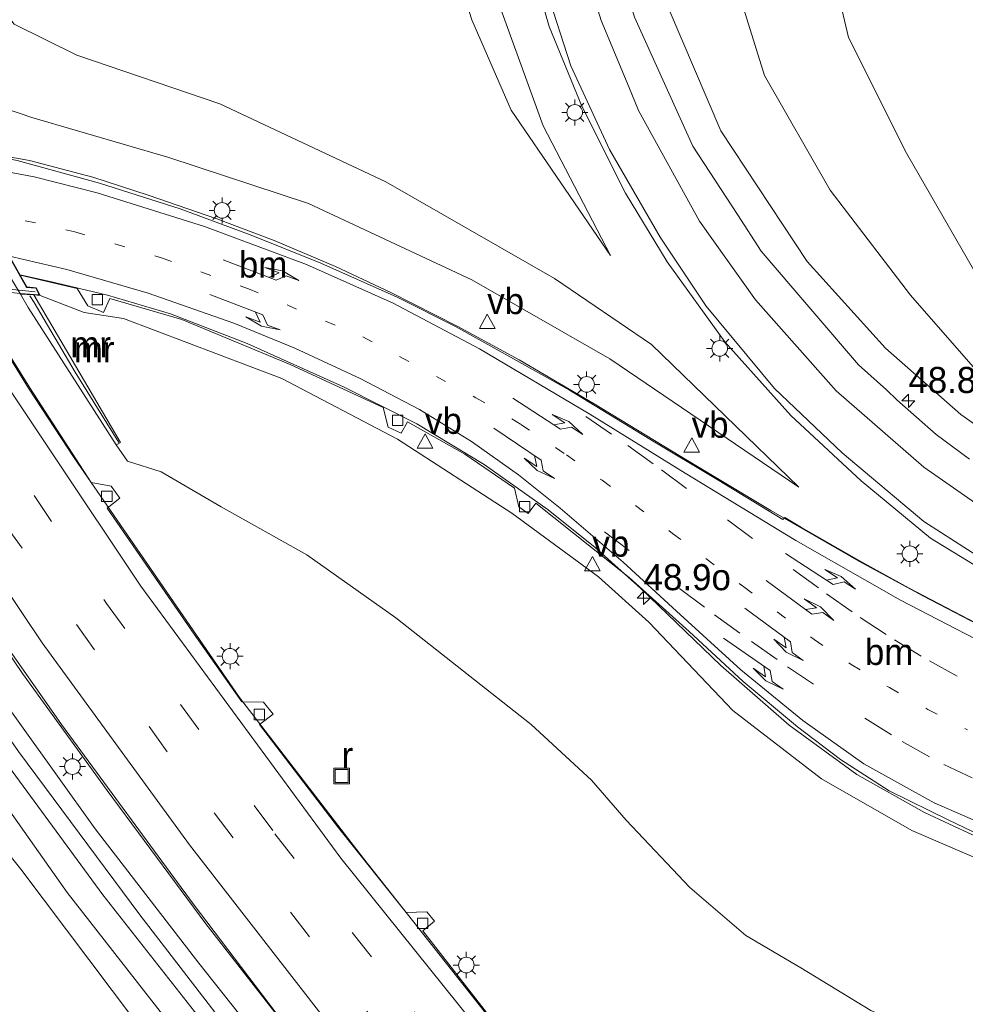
# Model space of a CAD drawing. Header units: millimetres. Extents: x 82463 to 85160, y 450000 to 452470.
# Tile 44 of 98: x 83726 to 83817, y 450859 to 450954. Entities that reach past the tile are written whole.
import ezdxf
from ezdxf.enums import TextEntityAlignment as Align

# ---------------------------------------------------------------- set-up
doc = ezdxf.new("R2010")
doc.units = ezdxf.units.MM
doc.linetypes.add('13strp', pattern=[4, 1, -3])
doc.linetypes.add('39strp', pattern=[12, 3, -9])
for name, color, linetype, lineweight in [('af-b1-rasterhekwerk', 8, 'hekwerk', 18), ('af-b5-muur', 8, 'muur', 18), ('af-bs-muur', 8, 'muur', 18), ('as-bs-kilometr', 13, 'Continuous', 18), ('bp-b5-boom', 93, 'Continuous', 18), ('gr-bs-geleiderail', 213, 'geleiderail', 18), ('gw-bs-kruinlijn', 93, 'Continuous', 18), ('gw-bs-teenlijn', 93, 'Continuous', 18), ('kw-b6-viaduct', 173, 'Continuous', 18), ('mk-bs-13streep 0.45', 8, '13strp', 18), ('mk-bs-39streep 0.15', 8, '39strp', 18), ('mk-bs-pijlli750', 8, 'Continuous', 18), ('mk-bs-pijlre750', 8, 'Continuous', 18), ('mk-bs-streep 0.15', 8, 'Continuous', 18), ('og-bs-maaiveld', 253, 'Continuous', 18), ('og-bs-terreinafscheiding', 253, 'Continuous', 18), ('wh-bs-kolk', 8, 'Continuous', 18), ('wh-bs-put', 8, 'Continuous', 18), ('wm-bs-lichtmast', 8, 'Continuous', 18), ('wm-bs-verkeersbord', 8, 'Continuous', 18)]:
    doc.layers.add(name, color=color, linetype=linetype, lineweight=lineweight)
doc.styles.add('rtw_iso', font='iso-rtw.shx')
doc.linetypes.add('geleiderail', pattern='A,2,-1,[175,RTW.shx,S=0.5,R=0,X=0,Y=0],-1', length=4)
doc.linetypes.add('hekwerk', pattern='A,7,-1.5,[1,RTW.shx,S=0.75,R=0,X=0,Y=0],-1.5', length=10)
doc.linetypes.add('muur', pattern='A,8,-1,[6,RTW.shx,S=0.75,R=90,X=0,Y=0],-1', length=10)

# ---------------------------------------------------------------- blocks, each defined once
blk = doc.blocks.new('verkeersbord')
for p, q in [((0, 0.75), (-0.75, -0.625)), ((0.75, -0.625), (0, 0.75)), ((-0.75, -0.625), (0.75, -0.625))]:
    blk.add_line(p, q)
blk = doc.blocks.new('dtbattr')
at = {"style": 'rtw_iso'}
blk.add_attdef('TAG', (0.591, 0.868), '', height=2.5, dxfattribs=at)
blk = doc.blocks.new('kolk')
blk.add_lwpolyline([(-0.5, -0.5), (0.5, -0.5), (0.5, 0.5), (-0.5, 0.5)], close=True)
blk = doc.blocks.new('put')
for p, q in [((0.75, 0.75), (-0.75, 0.75)), ((-0.75, 0.75), (-0.75, -0.75)), ((0.75, -0.75), (0.75, 0.75)), ((-0.75, -0.75), (0.75, -0.75))]:
    blk.add_line(p, q)
blk.add_lwpolyline([(-0.625, 0.625), (0.625, 0.625), (0.625, -0.625), (-0.625, -0.625)], close=True)
blk = doc.blocks.new('dtbattr-r')
at = {"style": 'rtw_iso'}
blk.add_attdef('TAG', text='', height=2.5, dxfattribs=at).set_placement((0, 0), align=Align.MIDDLE_CENTER)
blk = doc.blocks.new('pijll')
for p, q in [((5.7, 1.05, 0.1), (4, 0.75, 0.1)), ((7.5, 0.75, 0.1), (5.7, 1.05, 0.1)), ((0, 0, 0.1), (5.45, 0, 0.1)), ((4, 0.75, 0.1), (5.45, 0.75, 0.1)), ((5.45, 0.75, 0.1), (4.7, 0, 0.1)), ((6.2, 0.75, 0.1), (5.45, 0, 0.1)), ((7.5, 0.75, 0.1), (6.2, 0.75, 0.1))]:
    blk.add_line(p, q)
blk = doc.blocks.new('pijlr')
for p, q in [((0, 0, 0.1), (5.45, 0, 0.1)), ((5.45, -0.75, 0.1), (4.7, 0, 0.1)), ((6.2, -0.75, 0.1), (5.45, 0, 0.1)), ((4, -0.75, 0.1), (5.45, -0.75, 0.1)), ((5.7, -1.05, 0.1), (4, -0.75, 0.1)), ((7.5, -0.75, 0.1), (5.7, -1.05, 0.1)), ((7.5, -0.75, 0.1), (6.2, -0.75, 0.1))]:
    blk.add_line(p, q)
blk = doc.blocks.new('dtbattr-l')
at = {"style": 'rtw_iso'}
blk.add_attdef('TAG', (0, 0), '', height=2.5, dxfattribs=at)
blk = doc.blocks.new('lantaarnpaal')
for p, q in [((0, 0.75), (0, 1.25)), ((-0.75, 0), (-1.25, 0)), ((-0.884, 0.884), (-0.53, 0.53)), ((0.53, 0.53), (0.884, 0.884)), ((0.75, 0), (1.25, 0)), ((-0.53, -0.53), (-0.884, -0.884)), ((0, -0.75), (0, -1.25)), ((0.53, -0.53), (0.884, -0.884))]:
    blk.add_line(p, q)
blk.add_circle((0, 0), 0.75)
blk = doc.blocks.new('hecto')
for p, q in [((0, 0.625), (-0.625, 0)), ((0, -0.625), (0, 0.625)), ((-0.625, 0), (0.625, 0)), ((0.625, 0), (0, -0.625))]:
    blk.add_line(p, q)

msp = doc.modelspace()

# ---------------------------------------------------------------- linework, layer by layer
at = {"layer": 'af-b1-rasterhekwerk'}
msp.add_polyline3d([(83727.733, 450927.81, 5.388), (83717.828, 450928.817, 5.512), (83707.172, 450930.02, 5.719), (83699.009, 450930.923, 5.953)], dxfattribs=at)
at = {"layer": 'af-b5-muur'}
msp.add_polyline3d([(83735.916, 450913.352, -0.67), (83735.518, 450913.128, -0.739), (83727.083, 450926.298, -0.656), (83726.319, 450927.586, -0.656), (83727.625, 450927.509, 5.334)], close=True, dxfattribs=at)
at = {"layer": 'af-bs-muur'}
msp.add_polyline3d([(83727.229, 450927.41, 5.356), (83727.635, 450926.792, 5.328), (83731.571, 450920.087, 2.728), (83735.747, 450913.353, 0.187)], dxfattribs=at)
at = {"layer": 'bp-b5-boom'}
msp.add_polyline3d([(83701.105, 450902.649, -0.204), (83707.347, 450896.087, -0.813), (83726.351, 450872.425, -0.928), (83750.385, 450840.503, -1.509), (83771.271, 450813.468, -2.344), (83789.868, 450787.524, -2.893), (83800.855, 450770.421, -3.179), (83789.901, 450780.777, -3.179), (83775.135, 450795.474, -3.192), (83760.073, 450812.639, -3.308), (83746.274, 450828.595, -3.368), (83729.896, 450848.406, -3.372), (83713.117, 450869.863, -3.266), (83698.719, 450889.997, -3.215), (83693.879, 450896.451, -3.206), (83690.923, 450898.638, -3.169), (83687.87, 450898.88, -3.349), (83685.391, 450898.77, -3.571), (83675.789, 450904.14, 0.229), (83680.772, 450906.776, 0.049), (83688.066, 450907.854, -0.144), (83695.481, 450905.999, -0.121)], close=True, dxfattribs=at)
at = {"layer": 'gr-bs-geleiderail'}
for points in [[(83830.718, 450785.29, -1.394), (83823.771, 450793.999, -1.38), (83813.775, 450806.625, -1.329), (83787.914, 450837.835, -0.919), (83771.876, 450857.441, -0.619), (83759.198, 450873.453, -0.481), (83747.336, 450888.91, -0.297), (83731.474, 450911.888, -0.172), (83727.088, 450918.558, -0.156), (83719.496, 450930.899, -0.017), (83707.589, 450952.3, 0.096), (83701.516, 450964.592, 0.116), (83698.167, 450972.21, 0.122), (83693.677, 450982.783, 0.131), (83688.619, 450996.306, 0.164), (83682.035, 451017.099, 0.179), (83677.028, 451037.329, 0.274), (83674.067, 451053.05, 0.325), (83671.785, 451068.085, 0.359), (83670.922, 451075.931, 0.331), (83670.511, 451081.751, 0.376)], [(83818.933, 450774.488, -1.868), (83814.584, 450780.057, -1.744), (83801.356, 450796.463, -1.302), (83787.631, 450813.3, -1.09), (83770.022, 450834.441, -0.375), (83754.415, 450853.96, 0.04), (83744.099, 450867.185, 0.243), (83734.649, 450879.972, 0.58), (83726.518, 450891.209, 0.626), (83716.869, 450905.433, 0.704), (83710.443, 450914.671, 0.644), (83707.337, 450919.56, 0.631), (83702.695, 450927.392, 0.624), (83688.654, 450953.657, 0.706), (83683.023, 450965.054, 0.706), (83676.923, 450979.927, 0.706), (83673.022, 450990.984, 0.706), (83668.866, 451003.446, 0.715), (83666.49, 451011.705, 0.725), (83663.279, 451022.649, 0.748), (83657.982, 451050.801, 0.982), (83656.336, 451061.956, 1.077), (83655.16, 451071.808, 1.097), (83654.378, 451079.092, 1.184)], [(83840.547, 450887.509, 0.77), (83836.296, 450888.479, 1.552), (83831.372, 450890.049, 1.694), (83826.739, 450891.766, 1.85), (83818.947, 450895.453, 2.241), (83812.819, 450898.651, 2.553), (83806.683, 450901.967, 2.999), (83798.262, 450906.833, 3.49), (83789.642, 450912.015, 3.987), (83781.309, 450917.052, 4.465), (83774.12, 450921.3, 4.763), (83768.245, 450924.496, 5.02), (83761.838, 450927.736, 5.292), (83756.536, 450930.242, 5.48), (83750.637, 450932.745, 5.691), (83745.163, 450934.823, 5.861), (83738.579, 450937.069, 6.059), (83733.253, 450938.792, 6.238), (83727.201, 450940.399, 6.431), (83723.038, 450941.149, 6.629), (83719.412, 450941.67, 6.801)], [(83726.292, 450929.441, 6), (83729.194, 450928.794, 5.866), (83734.675, 450927.49, 5.599), (83740.7, 450925.69, 5.328), (83748.054, 450922.845, 5.163), (83757.303, 450918.68, 4.772), (83764.339, 450915.131, 4.492), (83770.795, 450911.248, 4.175), (83776.901, 450906.893, 3.955), (83781.404, 450903.299, 3.757), (83785.811, 450899.363, 3.624), (83793.455, 450891.96, 3.385), (83800.007, 450886.243, 3.233), (83806.515, 450881.517, 3.072), (83812.997, 450877.859, 2.921), (83819.974, 450874.592, 2.728), (83823.69, 450872.933, 2.645), (83828.629, 450871.016, 2.282), (83835.01, 450869.088, 1.924), (83839.075, 450868.013, 1.487)]]:
    msp.add_polyline3d(points, dxfattribs=at)
at = {"layer": 'gw-bs-kruinlijn'}
for points in [[(83850.813, 451083.506, 2.9), (83850.227, 451081.853, 3.007), (83849.156, 451078.836, 2.885), (83827.405, 451063.791, 3.074), (83816.136, 451055.775, 3.254), (83808.199, 451048.759, 3.439), (83800.203, 451040.215, 3.452), (83794.068, 451031.374, 3.572), (83789.195, 451021.816, 3.577), (83784.977, 451009.471, 3.531), (83783.055, 450998.812, 3.522), (83782.163, 450985.594, 3.466), (83783.452, 450971.881, 3.185), (83786.012, 450961.012, 2.996), (83788.406, 450955.064, 2.701), (83793.454, 450943.235, 2.433), (83801.728, 450930.719, 2.055), (83809.255, 450922.39, 1.742), (83816.479, 450916.052, 1.363), (83828.061, 450907.87, 0.889), (83840.998, 450902.389, 0.275)], [(83816.954, 451028.365, -0.089), (83808.023, 451013.226, 0.045), (83803.092, 450996.448, 0.031), (83801.457, 450980.947, 0.109), (83802.598, 450965.398, 0.132), (83805.692, 450952.186, 0.137), (83811.266, 450941.096, 0.137), (83818.293, 450928.879, 0.105)], [(83800.94, 450909.082, 2.549), (83782.818, 450921.368, 3.614), (83769.601, 450928.944, 4.213), (83753.94, 450936.271, 4.808), (83740.556, 450940.707, 5.246), (83727.41, 450944.516, 5.523), (83722.234, 450946.279, 5.85), (83719.08, 450949.459, 6.039), (83713.362, 450959.924, 5.993), (83707.049, 450973.755, 6.081), (83706.111, 450978.84, 5.878), (83707.187, 450981.837, 5.744), (83710.783, 450985.84, 5.546), (83735.638, 451005.132, 4.968)], [(83769.919, 450964.801, 3.845), (83771.187, 450958.22, 3.747), (83776.431, 450943.734, 3.54), (83782.89, 450931.286, 3.042)], [(83857.962, 450864.611, 0.991), (83850.846, 450864.64, 1.17), (83843.247, 450865.451, 1.317), (83834.862, 450867.062, 1.598), (83829.678, 450868.442, 1.699), (83819.564, 450872.787, 1.88), (83811.764, 450876.157, 2), (83803.121, 450881.083, 2.383), (83794.625, 450887.637, 2.544), (83786.577, 450896.136, 2.479), (83781.754, 450900.473, 3.111), (83773.427, 450906.58, 3.429), (83762.477, 450913.691, 3.909), (83751.379, 450919.488, 4.421), (83736.203, 450925.25, 4.928), (83732.432, 450925.828, 4.956), (83728.224, 450927.447, 5.218)], [(83704.18, 450918.236, 0.948), (83710.124, 450907.419, 1.078), (83716.978, 450896.835, 1.055), (83726.135, 450883.714, 0.948), (83737.789, 450868.053, 0.672), (83751.511, 450850.212, 0.321), (83767.074, 450830.645, -0.223), (83778.472, 450815.866, -0.582), (83788.485, 450805.089, -0.804), (83799.042, 450792.682, -1.025), (83810.868, 450778.308, -1.376), (83815.701, 450771.525, -1.551)], [(83814.392, 450770.325, -1.637), (83807.154, 450779.847, -1.44), (83795.791, 450793.657, -1.062), (83786.39, 450804.72, -0.864), (83780.725, 450810.704, -0.808), (83768.88, 450826.285, -0.393), (83748.632, 450851.633, 0.201), (83734.229, 450869.98, 0.621), (83722.084, 450886.495, 0.787), (83708.726, 450906.669, 1.064), (83702.678, 450917.482, 0.948)]]:
    msp.add_polyline3d(points, dxfattribs=at)
at = {"layer": 'gw-bs-teenlijn'}
for points in [[(83840.998, 450902.389, 0.275), (83829.503, 450910.204, 0.201), (83819.225, 450918.839, 0.151), (83811.639, 450927.493, 0.201), (83803.938, 450937.543, 0.238), (83797.657, 450948.555, 0.317), (83793.348, 450962.421, 0.418), (83790.307, 450975.43, 0.547), (83790.492, 450989.839, 0.598), (83792.904, 451004.127, 0.653), (83798.477, 451018.751, 0.695), (83804.327, 451029.867, 0.58), (83811.145, 451038.637, 0.598), (83818.912, 451046.095, 0.386), (83828.023, 451052.533, 0.068), (83840.755, 451060.713, -0.204), (83854.965, 451069.39, -0.37), (83859.48, 451071.945, -0.578)], [(83739.461, 451000.634, 3.066), (83718.013, 450982.415, 3.102), (83715.93, 450979.779, 3.107), (83715.112, 450976.302, 3.107), (83722.401, 450957.727, 3.097), (83725.739, 450953.478, 3.107), (83731.723, 450950.505, 3.12), (83745.426, 450945.832, 3.102), (83761.347, 450938.35, 3.047), (83777.515, 450929.091, 2.834), (83786.83, 450922.75, 2.645), (83800.94, 450909.082, 2.549)], [(83765.061, 450970.516, 3.014), (83766.241, 450964.384, 3.033), (83769.608, 450953.904, 3.024), (83773.383, 450945.219, 3.01), (83782.89, 450931.286, 3.042)], [(83816.83, 450772.56, -2.686), (83816.475, 450773.043, -2.676), (83801.389, 450791.602, -2.206), (83790.479, 450804.893, -1.993), (83783.707, 450812.02, -1.97), (83770.561, 450829.353, -1.339), (83755.837, 450847.791, -0.988), (83743.416, 450863.411, -0.578), (83733.482, 450876.293, -0.269), (83719.008, 450896.514, -0.066), (83711.438, 450907.634, 0.012), (83705.575, 450917.975, 0.012), (83706.597, 450919.848, 0.105)], [(83699.383, 450915.705, 0.142), (83700.941, 450915.198, 0.142), (83702.423, 450913.611, 0.095), (83705.235, 450908.039, 0.054), (83707.188, 450903.679, -0.283), (83730.813, 450870.203, -0.67), (83741.094, 450857.027, -0.919), (83754.876, 450839.533, -1.26), (83774.837, 450814.656, -1.966), (83794.433, 450791.059, -2.492), (83812.232, 450768.345, -2.911)], [(83861.617, 450812.062, -3.801), (83855.395, 450820.205, -3.925), (83846.893, 450829.369, -3.976), (83837.251, 450839.555, -3.948), (83829.203, 450847.267, -3.815), (83822.099, 450852.731, -3.585), (83817.844, 450854.964, -3.438), (83813.664, 450856.363, -3.305), (83807.852, 450858.878, -3.126), (83801.133, 450862.983, -2.873), (83795.877, 450866.065, -2.68), (83790.479, 450870.682, -2.469), (83784.377, 450877.12, -2.331), (83781.06, 450880.979, -2.156), (83775.286, 450886.311, -2.005), (83762.297, 450896.525, -1.674), (83753.774, 450902.585, -1.499), (83745.565, 450907.188, -1.283), (83739.818, 450910.555, -0.98), (83736.599, 450911.566, -0.916), (83735.518, 450913.128, -0.739)]]:
    msp.add_polyline3d(points, dxfattribs=at)
at = {"layer": 'kw-b6-viaduct'}
msp.add_polyline3d([(83713.151, 450943.951, 6.436), (83717.096, 450943.594, 6.348), (83719.007, 450943.611, 6.371), (83720.012, 450941.927, 6.105), (83719.126, 450942.076, 6.096), (83726.912, 450928.238, 5.379), (83727.805, 450928.144, 5.379), (83728.137, 450927.506, 5.37), (83727.629, 450927.559, 5.379), (83726.323, 450927.636, 5.379), (83719.276, 450928.369, 5.517), (83711.391, 450929.228, 5.682), (83700.756, 450930.325, 5.889), (83699.145, 450930.433, 6.008), (83698.775, 450931.068, 6.031), (83699.532, 450931.043, 6.031), (83692.419, 450943.804, 6.518), (83691.83, 450943.754, 6.541), (83690.242, 450946.383, 6.812), (83692.045, 450946.164, 6.844), (83696.772, 450945.656, 6.702)], close=True, dxfattribs=at)
at = {"layer": 'mk-bs-13streep 0.45'}
for p, q in [((83769.977, 450917.656, 3.918), (83774.29, 450915.096, 3.565)), ((83774.29, 450915.096, 3.565), (83778.657, 450912.172, 3.374)), ((83778.657, 450912.172, 3.374), (83782.075, 450909.729, 3.234)), ((83782.075, 450909.729, 3.234), (83788.832, 450904.641, 2.952)), ((83788.832, 450904.641, 2.952), (83795.655, 450899.514, 2.662)), ((83795.655, 450899.514, 2.662), (83802.425, 450894.453, 2.368)), ((83802.425, 450894.453, 2.368), (83805.963, 450892.063, 2.21)), ((83805.963, 450892.063, 2.21), (83809.622, 450889.846, 2.038)), ((83809.622, 450889.846, 2.038), (83813.307, 450887.763, 1.864)), ((83813.307, 450887.763, 1.864), (83817.113, 450885.787, 1.7))]:
    msp.add_line(p, q, dxfattribs=at)
msp.add_polyline3d([(83722.88, 450935.505, 5.633), (83731.548, 450933.564, 5.36), (83739.852, 450931.064, 5.062), (83748.195, 450928.098, 4.786), (83759.153, 450923.49, 4.34), (83769.977, 450917.656, 3.918)], dxfattribs=at)
at = {"layer": 'mk-bs-39streep 0.15'}
for p, q in [((83780.511, 450915.854, 3.568), (83784.564, 450913.063, 3.365)), ((83784.564, 450913.063, 3.365), (83787.768, 450910.74, 3.19)), ((83787.768, 450910.74, 3.19), (83794.104, 450905.953, 2.844)), ((83794.104, 450905.953, 2.844), (83800.387, 450901.176, 2.502)), ((83782.3, 450904.804, 3.028), (83789.497, 450899.369, 2.812)), ((83800.387, 450901.176, 2.502), (83803.605, 450898.833, 2.334)), ((83789.497, 450899.369, 2.812), (83792.852, 450896.842, 2.708)), ((83803.605, 450898.833, 2.334), (83806.809, 450896.569, 2.139)), ((83792.852, 450896.842, 2.708), (83796.396, 450894.267, 2.583)), ((83806.809, 450896.569, 2.139), (83810.104, 450894.416, 1.951)), ((83796.396, 450894.267, 2.583), (83799.853, 450891.85, 2.463)), ((83810.104, 450894.416, 1.951), (83813.476, 450892.4, 1.775)), ((83813.476, 450892.4, 1.775), (83816.967, 450890.487, 1.598)), ((83799.853, 450891.85, 2.463), (83807.27, 450886.92, 2.196)), ((83807.27, 450886.92, 2.196), (83810.838, 450884.676, 2.065)), ((83810.838, 450884.676, 2.065), (83814.843, 450882.458, 1.924)), ((83814.843, 450882.458, 1.924), (83818.788, 450880.602, 1.783))]:
    msp.add_line(p, q, dxfattribs=at)
for points in [[(83824.145, 450779.265, -2.314), (83817.709, 450787.518, -2.173), (83808.142, 450799.421, -1.98), (83784.703, 450827.888, -1.491), (83761.35, 450856.424, -0.961), (83740.405, 450883.683, -0.546), (83725.158, 450905.09, -0.338), (83711.339, 450926.719, -0.287), (83699.668, 450948.157, -0.209), (83689.08, 450970.53, -0.112), (83682.724, 450986.769, 0.008), (83674.886, 451008.716, 0.008), (83668.82, 451031.233, 0.008), (83665.517, 451049.7, 0.008), (83661.871, 451077.349, 0.197), (83660.802, 451093.174, 0.315)], [(83664.553, 451088.761, 0.031), (83664.638, 451086.927, 0.012), (83666.663, 451065.716, -0.181), (83668.821, 451052.018, -0.287), (83673.317, 451030.155, -0.287), (83678.716, 451009.317, -0.287), (83684.262, 450993.592, -0.287), (83692.314, 450972.204, -0.287), (83698.517, 450958.173, -0.292), (83707.626, 450941.351, -0.504), (83720.96, 450918.249, -0.518), (83734.574, 450897.925, -0.587), (83750.728, 450875.826, -0.873), (83764.074, 450858.765, -1.053), (83787.448, 450830.159, -1.542), (83804.967, 450808.927, -1.874), (83820.533, 450789.826, -2.1), (83826.81, 450781.708, -2.23)]]:
    msp.add_polyline3d(points, dxfattribs=at)
at = {"layer": 'mk-bs-streep 0.15'}
for points in [[(83656.871, 451097.799, 0.471), (83656.945, 451094.122, 0.45), (83658.244, 451076.292, 0.331), (83660.403, 451058.677, 0.199), (83662.598, 451045.666, 0.177), (83665.647, 451030.391, 0.132), (83669.506, 451015.014, 0.113), (83674.144, 450999.472, 0.133), (83679.594, 450983.86, 0.127), (83685.762, 450968.872, 0.078), (83691.316, 450956.535, 0.092), (83697.854, 450943.424, 0.021), (83702.869, 450934.219, -0.038), (83709.48, 450923.033, -0.123), (83714.476, 450914.904, -0.108), (83728.42, 450894.15, -0.241), (83742.527, 450874.754, -0.467), (83756.456, 450856.829, -0.813), (83771.078, 450838.74, -1.168), (83787.082, 450819.311, -1.62), (83804.828, 450797.804, -2.072), (83819.271, 450779.818, -2.353), (83821.55, 450776.887, -2.414)], [(83784.655, 450947.465, 3.017), (83782.003, 450953.82, 3.16), (83779.493, 450961.856, 3.342), (83777.698, 450969.904, 3.477), (83776.605, 450978.253, 3.626), (83776.268, 450987.283, 3.729), (83776.707, 450995.924, 3.831), (83777.519, 451002.046, 3.901), (83778.907, 451009.085, 3.859), (83781.206, 451017.202, 3.887), (83784.199, 451025.026, 3.906), (83787.635, 451032.135, 3.873), (83791.647, 451038.996, 3.84), (83795.848, 451044.951, 3.803), (83801.716, 451051.761, 3.803), (83806.384, 451056.346, 3.71), (83812.432, 451061.615, 3.514), (83819.397, 451066.953, 3.44), (83835.516, 451078.751, 3.291), (83842.36, 451083.72, 3.286), (83852.989, 451091.326, 3.291)], [(83829.482, 450784.157, -1.994), (83826.356, 450788.218, -1.961), (83808.192, 450810.536, -1.777), (83782.53, 450841.756, -1.399), (83757.056, 450873.503, -0.947), (83737.869, 450899.581, -0.73), (83721.169, 450924.565, -0.596), (83710.438, 450943.008, -0.495), (83703.207, 450956.77, -0.421), (83694.38, 450976.226, -0.38), (83688.34, 450991.293, -0.172), (83681.707, 451010.926, -0.172), (83675.946, 451032.811, -0.172), (83671.978, 451055.035, -0.172), (83670.651, 451063.553, -0.177), (83669.265, 451075.113, -0.14), (83668.659, 451083.931, -0.08)], [(83827.533, 450897.02, 1.167), (83827.294, 450897.123, 1.174), (83820.944, 450900.645, 1.419), (83812.923, 450905.772, 1.714), (83805.106, 450912.361, 2.074), (83798.614, 450918.528, 2.456), (83792.074, 450926.445, 2.692), (83787.666, 450933.047, 2.894), (83782.803, 450941.452, 3.171), (83779.087, 450949.489, 3.383), (83776.769, 450956.742, 3.565)], [(83784.655, 450947.465, 3.017), (83785.559, 450945.188, 2.95), (83791.421, 450934.592, 2.701), (83796.778, 450927.048, 2.452), (83804.515, 450918.301, 2.018), (83812.925, 450910.978, 1.645), (83819.659, 450906.283, 1.294)], [(83720.231, 450940.213, 5.935), (83727.644, 450938.843, 5.673), (83733.698, 450937.31, 5.484), (83743.985, 450934.077, 5.14), (83753.739, 450930.42, 4.795), (83762.045, 450926.728, 4.52), (83770.345, 450922.331, 4.147), (83780.899, 450916.067, 3.679), (83790.05, 450910.403, 3.224), (83800.649, 450903.948, 2.631), (83810.681, 450898.229, 2.02), (83822.362, 450892.203, 1.386), (83832.674, 450888.158, 0.986), (83840.301, 450886.149, 0.738)], [(83856.124, 450868.495, 1.01), (83849.776, 450868.769, 1.143), (83843.406, 450869.514, 1.372), (83836.964, 450870.726, 1.561), (83829.331, 450872.71, 1.754), (83822.053, 450875.244, 2.02), (83813.909, 450878.786, 2.255), (83807.169, 450882.541, 2.434), (83801.316, 450886.682, 2.608), (83795.394, 450891.564, 2.755), (83789.22, 450897.169, 2.916), (83784.103, 450901.884, 3.04), (83778.065, 450907.05, 3.311), (83774.066, 450910.258, 3.477), (83769.563, 450913.468, 3.674), (83764.571, 450916.519, 3.863), (83758.905, 450919.5, 4.12), (83752.635, 450922.414, 4.377), (83746.77, 450924.794, 4.616), (83738.571, 450927.685, 4.901), (83730.775, 450929.936, 5.204), (83725.287, 450931.227, 5.383)]]:
    msp.add_polyline3d(points, dxfattribs=at)
at = {"layer": 'og-bs-maaiveld'}
msp.add_polyline3d([(83708.308, 450960.718, -0.656), (83713.282, 450950.773, -0.656), (83717.098, 450943.644, -0.656), (83719.038, 450940.021, -0.656), (83724.665, 450930.371, -0.656), (83726.319, 450927.586, -0.656), (83727.083, 450926.298, -0.656), (83735.518, 450913.128, -0.739), (83735.916, 450913.352, -0.67), (83727.625, 450927.509, 5.334), (83728.224, 450927.447, 5.218), (83727.837, 450928.191, 5.218), (83726.943, 450928.285, 5.218), (83726.311, 450929.408, 5.878)], dxfattribs=at)
at = {"layer": 'og-bs-terreinafscheiding'}
for points in [[(83653.349, 451101.943, 0.428), (83653.352, 451101.151, 0.423), (83654.164, 451088.802, 0.34), (83655.464, 451073.239, 0.229), (83658.003, 451055.555, 0.229), (83659.483, 451045.981, 0.229), (83663.681, 451022.916, 0.229), (83669.291, 451003.324, 0.229), (83676.25, 450983.091, 0.229), (83682.998, 450967.444, 0.229), (83686.27, 450959.991, 0.252), (83693.376, 450945.704, -0.103), (83707.551, 450920.427, -0.117), (83712.586, 450912.42, -0.158), (83718.973, 450902.403, -0.163), (83730.249, 450886.296, -0.246), (83742.881, 450869.098, -0.426), (83752.162, 450856.893, -0.721), (83765.401, 450840.784, -1.182), (83782.54, 450819.725, -1.689), (83801.412, 450797.176, -2.169), (83816.919, 450778.051, -2.575), (83819.352, 450774.872, -2.63)], [(83817.437, 451060.629, 3.475), (83812.408, 451056.698, 3.651), (83805.469, 451050.17, 3.655), (83799.921, 451043.896, 3.641), (83800.089, 451042.068, 3.706), (83798.85, 451040.586, 3.706), (83797.885, 451041.425, 3.706), (83797.16, 451040.498, 3.677), (83796.87, 451040.673, 3.57), (83795.902, 451039.374, 3.538), (83792.763, 451034.575, 3.51), (83789.401, 451028.492, 3.58), (83786.843, 451023.337, 3.743), (83783.222, 451012.736, 3.789), (83780.436, 451000.588, 3.771), (83779.243, 450988.748, 3.609), (83779.671, 450977.551, 3.434), (83781.664, 450965.785, 3.236), (83785.181, 450954.153, 3.005), (83790.79, 450941.763, 2.645), (83795.059, 450935.225, 2.465)], [(83828.687, 450895.662, 1.122), (83822.767, 450898.542, 1.313), (83813.57, 450904.188, 1.649), (83806.913, 450909.678, 2.023), (83800.16, 450915.96, 2.3), (83793.847, 450923.013, 2.549), (83788.331, 450930.693, 2.788), (83784.339, 450937.27, 3.01), (83780.144, 450945.627, 3.277), (83777.024, 450953.262, 3.475), (83775.649, 450958.06, 3.52)], [(83726.311, 450929.408, 5.878), (83719.221, 450942.009, 5.878)], [(83720.11, 450941.86, 5.873), (83721.87, 450941.219, 5.765), (83726.002, 450940.404, 5.677), (83733.921, 450938.22, 5.489), (83741.639, 450935.764, 5.2), (83748.442, 450933.248, 5.002), (83755.134, 450930.545, 4.782), (83762.446, 450927.287, 4.497), (83768.021, 450924.483, 4.281), (83772.802, 450921.842, 4.051), (83778.956, 450918.381, 3.771), (83786.663, 450913.669, 3.408), (83793.283, 450909.698, 2.939), (83799.393, 450905.96, 2.622), (83799.608, 450906.161, 2.622), (83801.211, 450905.188, 2.544), (83806.885, 450901.944, 2.245), (83811.524, 450899.395, 1.974), (83820.027, 450894.942, 1.46), (83824.716, 450892.729, 1.267), (83830.081, 450890.552, 1.065), (83835.532, 450888.721, 0.908), (83840.669, 450887.425, 0.766)], [(83795.059, 450935.225, 2.465), (83797.346, 450931.722, 2.369), (83806.647, 450920.805, 1.848), (83809.343, 450918.42, 1.711)], [(83726.311, 450929.408, 5.878), (83731.765, 450928.111, 5.154), (83732.779, 450926.455, 5.103), (83734.275, 450925.832, 5.066), (83734.884, 450927.182, 4.979), (83741.788, 450925.149, 4.716), (83752.17, 450920.84, 4.329), (83761.09, 450916.708, 4.047), (83761.576, 450914.813, 3.992), (83762.815, 450914.24, 3.955), (83763.437, 450915.348, 3.913), (83768.918, 450912.237, 3.725), (83773.682, 450908.992, 3.445), (83774.106, 450907.172, 3.362), (83774.999, 450906.542, 3.362), (83775.725, 450907.541, 3.38), (83784.687, 450900.408, 3.022), (83790.445, 450895.219, 2.847), (83795.596, 450890.42, 2.714), (83800.821, 450886.1, 2.581), (83804.927, 450882.968, 2.461), (83809.587, 450879.932, 2.328), (83815.312, 450877.144, 2.176), (83819.779, 450875.005, 2.002)], [(83772.474, 450856.794, -1.311), (83764.908, 450866.515, -1.228), (83766.013, 450867.44, -1.2), (83765.275, 450868.334, -1.2), (83763.297, 450868.292, -1.163), (83756.83, 450876.393, -1.062), (83749.243, 450886.303, -0.942), (83750.55, 450887.291, -0.942), (83749.63, 450888.464, -0.942), (83747.536, 450888.484, -0.924), (83742.988, 450894.965, -0.836), (83734.64, 450907.056, -0.831), (83735.864, 450908.004, -0.855), (83735.029, 450909.169, -0.855), (83733.094, 450909.523, -0.799), (83727.217, 450918.601, -0.807), (83721.238, 450928.144, -0.735)], [(83727.625, 450927.509, 5.334), (83726.319, 450927.586, -0.656)], [(83809.343, 450918.42, 1.711), (83810.34, 450917.434, 1.605), (83814.097, 450914.135, 1.435), (83817.31, 450911.752, 1.294)], [(83675.789, 450904.14, 0.229), (83680.772, 450906.776, 0.049), (83688.066, 450907.854, -0.144), (83695.481, 450905.999, -0.121), (83701.105, 450902.649, -0.204), (83707.347, 450896.087, -0.813), (83726.351, 450872.425, -0.928), (83750.385, 450840.503, -1.509), (83771.271, 450813.468, -2.344)]]:
    msp.add_polyline3d(points, dxfattribs=at)

# ---------------------------------------------------------------- block references
at = {"layer": 'af-b5-muur'}
ref = msp.add_blockref('dtbattr-r', (83731.117188, 450920.765625, 0.323833), dxfattribs=at)
ref.add_attrib('TAG', 'mr', dxfattribs={"layer": '0', "height": 2.5, "style": 'rtw_iso'}).set_placement((83731.117188, 450920.765625, 0.323833), align=Align.BOTTOM_LEFT)
at = {"layer": 'af-bs-muur'}
ref = msp.add_blockref('dtbattr-l', (83731.442417, 450920.306042, 2.812938), dxfattribs=at)
ref.add_attrib('TAG', 'mr', dxfattribs={"layer": '0', "height": 2.5, "style": 'rtw_iso'}).set_placement((83731.442417, 450920.306042, 2.812938), align=Align.BOTTOM_LEFT)
at = {"layer": 'as-bs-kilometr'}
ref = msp.add_blockref('dtbattr', (83811.443, 450917.353, 1.46), dxfattribs=at)
ref.add_attrib('TAG', '48.8d', dxfattribs={"layer": '0', "height": 2.5, "style": 'rtw_iso'}).set_placement((83811.443, 450917.353, 1.46), align=Align.BOTTOM_LEFT)
for p in [(83811.443, 450917.353, 1.46), (83786.064, 450898.44, 2.855)]:
    msp.add_blockref('hecto', p, dxfattribs=at)
ref = msp.add_blockref('dtbattr', (83786.064, 450898.44, 2.855), dxfattribs=at)
ref.add_attrib('TAG', '48.9o', dxfattribs={"layer": '0', "height": 2.5, "style": 'rtw_iso'}).set_placement((83786.064, 450898.44, 2.855), align=Align.BOTTOM_LEFT)
at = {"layer": 'mk-bs-13streep 0.45'}
ref = msp.add_blockref('dtbattr-l', (83747.26617, 450928.428206, 4.816727), dxfattribs=at)
ref.add_attrib('TAG', 'bm', dxfattribs={"layer": '0', "height": 2.5, "style": 'rtw_iso'}).set_placement((83747.26617, 450928.428206, 4.816727), align=Align.BOTTOM_LEFT)
ref = msp.add_blockref('dtbattr-l', (83807.276283, 450891.267278, 2.148266), dxfattribs=at)
ref.add_attrib('TAG', 'bm', dxfattribs={"layer": '0', "height": 2.5, "style": 'rtw_iso'}).set_placement((83807.276283, 450891.267278, 2.148266), align=Align.BOTTOM_LEFT)
at = {"layer": 'mk-bs-pijlli750'}
for p, rotation in [((83745.759, 450930.876, 4.772), 339), ((83773.539, 450917.61, 3.724), 326.8), ((83799.651, 450902.695, 2.563), 327.3), ((83797.801, 450900.131, 2.585), 323.7)]:
    msp.add_blockref('pijll', p, dxfattribs=dict(at, rotation=rotation))
at = {"layer": 'mk-bs-pijlre750'}
for p, rotation in [((83744.484, 450927.554, 4.605), 338.9), ((83771.71, 450914.716, 3.573), 326.1), ((83795.758, 450897.471, 2.635), 323.8), ((83793.712, 450894.597, 2.66), 325.2)]:
    msp.add_blockref('pijlr', p, dxfattribs=dict(at, rotation=rotation))
at = {"layer": 'wh-bs-kolk'}
for p in [(83733.693, 450927.065, 4.771), (83762.488, 450915.472, 3.734), (83734.613, 450908.186, -1.085), (83774.671, 450907.194, 3.187), (83749.221, 450887.266, -1.14), (83764.892, 450867.23, -1.329)]:
    msp.add_blockref('kolk', p, dxfattribs=at)
at = {"layer": 'wh-bs-put'}
ref = msp.add_blockref('dtbattr', (83757.107, 450881.37, -1.214), dxfattribs=at)
ref.add_attrib('TAG', 'r', dxfattribs={"layer": '0', "height": 2.5, "style": 'rtw_iso'}).set_placement((83757.107, 450881.37, -1.214), align=Align.BOTTOM_LEFT)
msp.add_blockref('put', (83757.107, 450881.37, -1.214), dxfattribs=at)
at = {"layer": 'wm-bs-lichtmast'}
for p in [(83779.464, 450945.016, 3.056), (83745.654, 450935.62, 5.149), (83793.357, 450922.381, 2.556), (83780.602, 450918.929, 3.807), (83811.588, 450902.681, 1.983), (83746.419, 450892.854, -1.076), (83731.317, 450882.274, -0.352), (83769.07, 450863.241, -1.302)]:
    msp.add_blockref('lantaarnpaal', p, dxfattribs=at)
at = {"layer": 'wm-bs-verkeersbord'}
ref = msp.add_blockref('dtbattr', (83771.075, 450924.919, 4.152), dxfattribs=at)
ref.add_attrib('TAG', 'vb', dxfattribs={"layer": '0', "height": 2.5, "style": 'rtw_iso'}).set_placement((83771.075, 450924.919, 4.152), align=Align.BOTTOM_LEFT)
for p in [(83771.075, 450924.919, 4.152), (83765.115, 450913.437, 3.739), (83790.678, 450913.07, 3.173), (83781.156, 450901.658, 2.985)]:
    msp.add_blockref('verkeersbord', p, dxfattribs=at)
ref = msp.add_blockref('dtbattr', (83765.115, 450913.437, 3.739), dxfattribs=at)
ref.add_attrib('TAG', 'vb', dxfattribs={"layer": '0', "height": 2.5, "style": 'rtw_iso'}).set_placement((83765.115, 450913.437, 3.739), align=Align.BOTTOM_LEFT)
ref = msp.add_blockref('dtbattr', (83790.678, 450913.07, 3.173), dxfattribs=at)
ref.add_attrib('TAG', 'vb', dxfattribs={"layer": '0', "height": 2.5, "style": 'rtw_iso'}).set_placement((83790.678, 450913.07, 3.173), align=Align.BOTTOM_LEFT)
ref = msp.add_blockref('dtbattr', (83781.156, 450901.658, 2.985), dxfattribs=at)
ref.add_attrib('TAG', 'vb', dxfattribs={"layer": '0', "height": 2.5, "style": 'rtw_iso'}).set_placement((83781.156, 450901.658, 2.985), align=Align.BOTTOM_LEFT)

doc.saveas('drawing.dxf')
